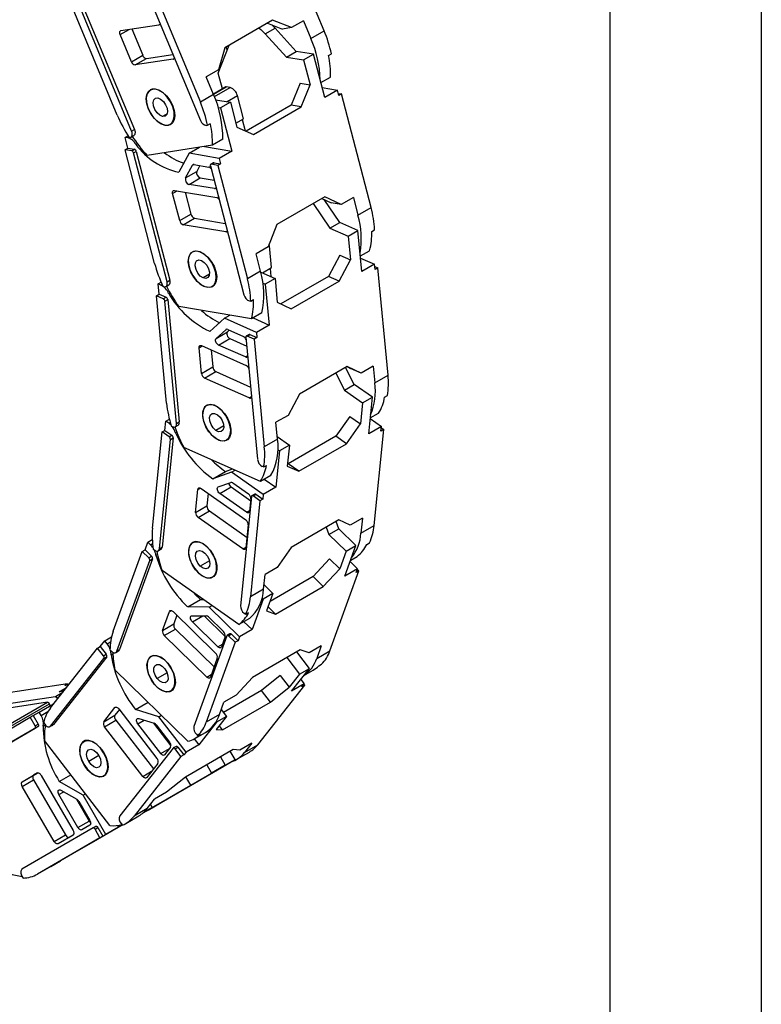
# Model space of a CAD drawing. Header units: millimetres. Extents: x 0 to 1676, y 0 to 1295.
# Tile 10 of 11: x 1490 to 1676, y 769 to 1016. Entities that reach past the tile are written whole.
import ezdxf

# ---------------------------------------------------------------- set-up
doc = ezdxf.new("R2010")
doc.units = ezdxf.units.MM
doc.header["$LTSCALE"] = 6
doc.layers.add('TEXT', color=140, linetype='Continuous', lineweight=25)

msp = doc.modelspace()

# ---------------------------------------------------------------- linework, layer by layer
at = {"color": 7, "linetype": 'Continuous'}
msp.add_line((1676.41, 1295.42), (1676.41, 0.02), dxfattribs=at)
for p, q in [((1566.5, 1013.57), (1554.58, 1042.18)), ((1521.86, 1023.49), (1535.42, 990.97)), ((1523.46, 1024.22), (1535.39, 995.61)), ((1514.49, 992.37), (1502.56, 1020.98)), ((1518.1, 988.29), (1504.54, 1020.8)), ((1505.25, 1021.21), (1518.81, 988.7)), ((1515.42, 1013.6), (1524.97, 1015.08)), ((1553.55, 1016.23), (1541.53, 1009.29)), ((1552.26, 1015.49), (1556.02, 1014)), ((1554.16, 1014.25), (1553.37, 1015.05)), ((1558.28, 1014.35), (1553.55, 1016.23)), ((1561.32, 1016.1), (1558.28, 1014.35)), ((1561.32, 1016.1), (1563.18, 1011.65)), ((1515.2, 1012.6), (1517.49, 1013.92)), ((1518.04, 1005.79), (1515.2, 1012.6)), ((1518.12, 1014.02), (1520.87, 1007.42)), ((1551.69, 1012.82), (1554.16, 1014.25)), ((1551.69, 1012.82), (1557, 1006.95)), ((1559.47, 1008.38), (1554.16, 1014.25)), ((1558.28, 1014.35), (1556.02, 1014)), ((1563.18, 1011.65), (1566.5, 1013.57)), ((1521.84, 1006.61), (1528.47, 1007.63)), ((1539.89, 1002.9), (1542.61, 1009.92)), ((1541.53, 1009.29), (1539.9, 1003.73)), ((1542.15, 1008.73), (1541.84, 1009.47)), ((1557, 1006.95), (1559.47, 1008.38)), ((1563.81, 1007.65), (1559.47, 1008.38)), ((1561.33, 1006.22), (1563.81, 1007.65)), ((1566.64, 996.78), (1563.81, 1007.65)), ((1567.6, 1007.35), (1568.31, 1007.76)), ((1518.04, 1005.79), (1520.87, 1007.42)), ((1519.01, 1004.97), (1521.84, 1006.61)), ((1528.57, 1006.45), (1519.01, 1004.97)), ((1528.57, 1006.45), (1528.79, 1006.58)), ((1557, 1006.95), (1561.33, 1006.22)), ((1561.33, 1006.22), (1562.96, 999.97)), ((1539.9, 1003.73), (1536.86, 1001.98)), ((1540.92, 998.96), (1539.89, 1002.9)), ((1538.71, 997.53), (1536.86, 1001.98)), ((1560.43, 1000.4), (1558.21, 994.85)), ((1560.43, 1000.4), (1562.96, 999.97)), ((1565.67, 1000.52), (1568.09, 1001.92)), ((1523.01, 998.82), (1522.79, 998.69)), ((1524.11, 998.89), (1524.17, 998.93)), ((1541.74, 999.43), (1538.66, 997.65)), ((1538.68, 997.61), (1541.87, 999.45)), ((1538.93, 997), (1542.87, 999.28)), ((1542.87, 999.28), (1541.87, 999.45)), ((1560.75, 994.42), (1562.96, 999.97)), ((1565.99, 999.26), (1569.82, 998.62)), ((1569.82, 998.62), (1566.64, 996.78)), ((1570.18, 997.26), (1569.82, 998.62)), ((1570.03, 997.81), (1570.88, 997.67)), ((1538.71, 997.53), (1535.39, 995.61)), ((1539.22, 996.24), (1542.95, 995.61)), ((1542.95, 995.61), (1540.47, 994.18)), ((1542.09, 995.75), (1544.68, 997.25)), ((1542.95, 995.61), (1544.58, 989.36)), ((1546.19, 991.45), (1544.68, 997.25)), ((1570.88, 997.67), (1570.18, 997.26)), ((1578.32, 969.13), (1570.88, 997.67)), ((1539.88, 994.28), (1540.47, 994.18)), ((1540.47, 994.18), (1543.3, 983.31)), ((1558.21, 994.85), (1546.89, 988.31)), ((1548.73, 987.48), (1560.75, 994.42)), ((1560.75, 994.42), (1558.21, 994.85)), ((1526.99, 992.69), (1525.89, 992.05)), ((1527.79, 990.03), (1528.3, 990.32)), ((1544.31, 990.36), (1546.19, 991.45)), ((1545.91, 991.29), (1546.66, 988.41)), ((1518.1, 988.29), (1518.81, 988.7)), ((1536.88, 989.75), (1537.2, 989.8)), ((1537.2, 989.8), (1537.91, 990.21)), ((1544.58, 989.36), (1548.73, 987.48)), ((1516.44, 986.76), (1517.17, 987.18)), ((1517.15, 984.04), (1516.44, 986.76)), ((1517.11, 986.65), (1516.44, 986.76)), ((1517.11, 986.65), (1517.4, 986.82)), ((1517.45, 986.74), (1517.77, 986.79)), ((1517.95, 986.85), (1518.66, 987.26)), ((1541.01, 986.28), (1538.39, 984.77)), ((1516.44, 983.63), (1517.15, 984.04)), ((1523.88, 955.09), (1516.44, 983.63)), ((1518.11, 983.35), (1516.44, 983.63)), ((1517.15, 984.04), (1518.81, 983.76)), ((1518.11, 983.35), (1518.81, 983.76)), ((1518.56, 982.84), (1519.27, 983.25)), ((1527.01, 950.41), (1518.56, 982.84)), ((1519.18, 985), (1519.52, 985.19)), ((1519.27, 983.25), (1527.72, 950.82)), ((1538.39, 984.77), (1521.99, 982.23)), ((1532.52, 982.75), (1535.16, 984.27)), ((1536.43, 984.47), (1543.3, 983.31)), ((1543.3, 983.31), (1540.12, 981.47)), ((1532.52, 982.75), (1529.95, 978)), ((1540.12, 981.47), (1532.52, 982.75)), ((1538.68, 980.37), (1537.97, 979.97)), ((1538.1, 979.99), (1538.81, 980.39)), ((1538.81, 980.39), (1540.48, 980.11)), ((1540.12, 981.47), (1540.48, 980.11)), ((1531.65, 976.58), (1533.37, 979.76)), ((1531.65, 976.58), (1534.48, 978.21)), ((1533.37, 979.76), (1533.71, 979.95)), ((1533.77, 979.94), (1537.5, 979.31)), ((1535.28, 979.69), (1534.48, 978.21)), ((1537.89, 979.59), (1546.34, 947.15)), ((1539.77, 979.7), (1538.1, 979.99)), ((1540.48, 980.11), (1539.77, 979.7)), ((1539.77, 979.7), (1547.2, 951.17)), ((1532.52, 974.95), (1535.35, 976.59)), ((1535.35, 976.59), (1538.82, 976)), ((1528.41, 972.62), (1529.57, 973.29)), ((1528.84, 973.41), (1539.5, 971.61)), ((1531.58, 972.95), (1533.01, 967.45)), ((1538.91, 973.88), (1532.52, 974.95)), ((1538.91, 973.88), (1539.32, 974.11)), ((1530.18, 965.82), (1528.41, 972.62)), ((1566.65, 971.77), (1554.63, 964.83)), ((1565.95, 971.37), (1568.26, 970.32)), ((1570.45, 965.35), (1566.5, 971.12)), ((1570.8, 969.89), (1566.65, 971.77)), ((1573.84, 971.65), (1570.8, 969.89)), ((1573.84, 971.65), (1574.99, 967.21)), ((1563.75, 970.1), (1567.97, 963.92)), ((1570.8, 969.89), (1568.26, 970.32)), ((1574.99, 967.21), (1578.32, 969.13)), ((1530.18, 965.82), (1533.01, 967.45)), ((1531.08, 964.8), (1533.91, 966.44)), ((1533.91, 966.44), (1541.65, 965.13)), ((1541.75, 963.01), (1531.08, 964.8)), ((1541.75, 963.01), (1542.15, 963.24)), ((1554.63, 964.83), (1552.41, 959.28)), ((1567.97, 963.92), (1570.45, 965.35)), ((1567.97, 963.92), (1572.54, 961.9)), ((1575.01, 963.33), (1570.45, 965.35)), ((1572.54, 961.9), (1575.01, 963.33)), ((1575.99, 953.03), (1575.01, 963.33)), ((1578.45, 963.12), (1579.16, 963.53)), ((1572.54, 961.9), (1573.1, 955.98)), ((1552.41, 959.28), (1549.37, 957.52)), ((1552.44, 959.34), (1552.72, 959.5)), ((1553.24, 954.01), (1552.72, 959.5)), ((1575.62, 956.94), (1577.93, 958.27)), ((1535.45, 957.91), (1535.49, 957.94)), ((1550.53, 953.09), (1549.37, 957.52)), ((1570.43, 957.16), (1567.59, 951.8)), ((1570.25, 950.62), (1573.1, 955.98)), ((1570.43, 957.16), (1573.1, 955.98)), ((1575.67, 956.42), (1579.18, 954.86)), ((1550.97, 952.7), (1553.24, 954.01)), ((1552.92, 953.83), (1553.12, 951.74)), ((1579.18, 954.86), (1575.99, 953.03)), ((1579.3, 953.58), (1579.18, 954.86)), ((1579.23, 954.33), (1580, 953.99)), ((1580, 953.99), (1579.3, 953.58)), ((1582.57, 926.95), (1580, 953.99)), ((1527.01, 950.41), (1527.72, 950.82)), ((1537.65, 952.35), (1536.06, 951.43)), ((1550.53, 953.09), (1547.2, 951.17)), ((1550.58, 952.87), (1554.15, 951.28)), ((1554.15, 951.28), (1551.68, 949.86)), ((1554.15, 951.28), (1554.72, 945.36)), ((1567.59, 951.8), (1555.65, 944.92)), ((1570.25, 950.62), (1567.59, 951.8)), ((1524.77, 949.9), (1525.53, 950.34)), ((1525.02, 947.33), (1524.77, 949.9)), ((1525.47, 949.59), (1524.77, 949.9)), ((1525.47, 949.59), (1525.78, 949.77)), ((1526.01, 949.28), (1526.36, 949.22)), ((1526.76, 949.28), (1527.47, 949.69)), ((1538.35, 949.29), (1538.89, 949.6)), ((1551.14, 950.1), (1551.68, 949.86)), ((1551.68, 949.86), (1552.66, 939.56)), ((1558.23, 943.68), (1570.25, 950.62)), ((1524.31, 946.92), (1525.02, 947.33)), ((1526.06, 946.14), (1524.31, 946.92)), ((1526.88, 919.89), (1524.31, 946.92)), ((1525.02, 947.33), (1526.77, 946.55)), ((1526.06, 946.14), (1526.77, 946.55)), ((1526.46, 945.56), (1527.16, 945.96)), ((1527.16, 945.96), (1530.08, 915.24)), ((1527.41, 947.5), (1527.74, 947.69)), ((1548.05, 945.57), (1548.75, 945.98)), ((1529.38, 914.83), (1526.46, 945.56)), ((1548.23, 941.13), (1529.93, 944.21)), ((1547.69, 945.63), (1548.05, 945.57)), ((1554.72, 945.36), (1558.23, 943.68)), ((1541.47, 941.27), (1537.75, 937.99)), ((1541.47, 941.27), (1542.81, 942.04)), ((1549.48, 937.72), (1541.47, 941.27)), ((1550.85, 942.64), (1548.23, 941.13)), ((1548.62, 941.35), (1552.66, 939.56)), ((1539.33, 936.22), (1541.81, 938.41)), ((1541.81, 938.41), (1541.93, 938.48)), ((1542.64, 938.28), (1542.16, 937.85)), ((1542.29, 938.44), (1546.21, 936.7)), ((1552.66, 939.56), (1549.48, 937.72)), ((1539.33, 936.22), (1542.16, 937.85)), ((1539.97, 934.54), (1542.79, 936.17)), ((1542.79, 936.17), (1547.04, 934.29)), ((1546.83, 936.53), (1549.75, 905.81)), ((1547.63, 937.22), (1546.93, 936.81)), ((1547.14, 936.8), (1547.84, 937.21)), ((1548.89, 936.02), (1547.14, 936.8)), ((1547.84, 937.21), (1549.6, 936.43)), ((1549.6, 936.43), (1548.89, 936.02)), ((1548.89, 936.02), (1551.46, 908.99)), ((1549.48, 937.72), (1549.6, 936.43)), ((1535.04, 933.84), (1535.85, 934.31)), ((1535.66, 927.4), (1535.04, 933.84)), ((1535.66, 934.39), (1546.9, 929.41)), ((1546.7, 931.55), (1539.97, 934.54)), ((1538.08, 933.32), (1538.48, 929.04)), ((1546.7, 931.55), (1547.27, 931.88)), ((1535.66, 927.4), (1538.48, 929.04)), ((1572.29, 929.17), (1560.27, 922.23)), ((1574.07, 924.66), (1571.9, 928.94)), ((1572.21, 929.11), (1573.14, 928.67)), ((1575.81, 927.48), (1572.29, 929.17)), ((1575.81, 927.48), (1573.14, 928.67)), ((1578.85, 929.24), (1575.81, 927.48)), ((1578.85, 929.24), (1579.25, 925.03)), ((1536.44, 926.24), (1539.27, 927.87)), ((1547.68, 921.25), (1536.44, 926.24)), ((1539.27, 927.87), (1548.02, 923.99)), ((1569.42, 927.51), (1571.59, 923.24)), ((1579.25, 925.03), (1582.57, 926.95)), ((1571.59, 923.24), (1574.07, 924.66)), ((1578.64, 921.45), (1574.07, 924.66)), ((1547.68, 921.25), (1548.25, 921.58)), ((1560.27, 922.23), (1557.43, 916.87)), ((1571.59, 923.24), (1576.16, 920.02)), ((1576.16, 920.02), (1578.64, 921.45)), ((1577.71, 912.24), (1578.64, 921.45)), ((1581.7, 921.44), (1582.41, 921.85)), ((1539.85, 918.88), (1539.88, 918.9)), ((1576.16, 920.02), (1575.63, 914.73)), ((1557.43, 916.87), (1554.39, 915.12)), ((1572.96, 916.61), (1569.46, 911.62)), ((1572.96, 916.61), (1575.63, 914.73)), ((1578.09, 916.05), (1580.89, 914.08)), ((1578.11, 916.21), (1580.2, 917.42)), ((1526.48, 913.1), (1526.71, 915.4)), ((1526.71, 915.4), (1527.58, 915.9)), ((1527.41, 914.9), (1526.71, 915.4)), ((1527.41, 914.9), (1527.79, 915.12)), ((1528.07, 914.18), (1528.45, 914.01)), ((1529.07, 914), (1529.78, 914.41)), ((1529.38, 914.83), (1530.08, 915.24)), ((1541.26, 914.24), (1539.27, 913.09)), ((1554.79, 910.91), (1554.39, 915.12)), ((1572.13, 909.74), (1575.63, 914.73)), ((1580.89, 914.08), (1577.71, 912.24)), ((1580.78, 912.93), (1580.89, 914.08)), ((1580.86, 913.77), (1581.49, 913.34)), ((1523.35, 888.52), (1525.77, 912.69)), ((1525.77, 912.69), (1526.48, 913.1)), ((1527.53, 911.45), (1525.77, 912.69)), ((1528.55, 911.23), (1525.79, 883.76)), ((1526.48, 913.1), (1528.24, 911.86)), ((1527.53, 911.45), (1528.24, 911.86)), ((1527.84, 910.82), (1528.55, 911.23)), ((1529.11, 912.47), (1529.45, 912.67)), ((1541.97, 910.71), (1542.53, 911.04)), ((1554.72, 911.55), (1557.78, 909.41)), ((1569.46, 911.62), (1557.44, 904.68)), ((1572.13, 909.74), (1569.46, 911.62)), ((1579.06, 889.17), (1581.49, 913.34)), ((1581.49, 913.34), (1580.78, 912.93)), ((1525.09, 883.35), (1527.84, 910.82)), ((1550.5, 900.27), (1531.21, 908.82)), ((1554.79, 910.91), (1551.46, 908.99)), ((1557.78, 909.41), (1555.3, 907.98)), ((1557.78, 909.41), (1557.24, 904.11)), ((1560.11, 902.8), (1572.13, 909.74)), ((1555.3, 907.98), (1554.38, 898.77)), ((1554.88, 908.28), (1555.3, 907.98)), ((1550.92, 904.05), (1551.3, 903.89)), ((1551.3, 903.89), (1552, 904.29)), ((1557.24, 904.11), (1560.11, 902.8)), ((1557.44, 904.68), (1557.31, 904.74)), ((1560.11, 902.8), (1557.44, 904.68)), ((1538.51, 900.94), (1541.69, 902.78)), ((1543.18, 902.57), (1538.51, 900.94)), ((1541.69, 902.78), (1543.46, 903.4)), ((1543.18, 902.57), (1544.11, 903.11)), ((1551.2, 896.93), (1543.18, 902.57)), ((1553.12, 901.78), (1550.5, 900.27)), ((1539.88, 898.9), (1543, 899.99)), ((1540.25, 897.24), (1543.08, 898.88)), ((1543.08, 898.88), (1548.03, 895.39)), ((1543.52, 899.87), (1547.45, 897.11)), ((1554.38, 898.77), (1551.2, 896.93)), ((1551.46, 900.83), (1554.38, 898.77)), ((1534.19, 892.47), (1534.77, 898.23)), ((1534.77, 898.23), (1535.4, 898.59)), ((1535.55, 898.5), (1546.8, 890.58)), ((1537.34, 897.24), (1537.02, 894.1)), ((1546.99, 892.5), (1540.25, 897.24)), ((1548.23, 896.48), (1545.47, 869.01)), ((1549.03, 897.07), (1548.33, 896.66)), ((1548.62, 896.61), (1549.32, 897.02)), ((1550.37, 895.38), (1548.62, 896.61)), ((1549.32, 897.02), (1551.08, 895.78)), ((1551.2, 896.93), (1551.08, 895.78)), ((1534.19, 892.47), (1537.02, 894.1)), ((1548.08, 895.84), (1547.77, 892.77)), ((1550.37, 895.38), (1547.95, 871.21)), ((1551.08, 895.78), (1550.37, 895.38)), ((1534.82, 891.21), (1537.65, 892.84)), ((1537.65, 892.84), (1547.11, 886.18)), ((1546.99, 892.5), (1547.79, 892.96)), ((1546.06, 883.3), (1534.82, 891.21)), ((1547.42, 889.32), (1546.84, 883.57)), ((1570.21, 890.56), (1558.19, 883.62)), ((1570.15, 888.37), (1569.52, 890.16)), ((1573.07, 889.25), (1570.21, 890.56)), ((1576.11, 891.01), (1573.07, 889.25)), ((1576.11, 891.01), (1575.74, 887.25)), ((1575.74, 887.25), (1579.06, 889.17)), ((1567.04, 888.74), (1567.67, 886.94)), ((1567.67, 886.94), (1570.15, 888.37)), ((1567.67, 886.94), (1572.01, 882.7)), ((1574.49, 884.12), (1570.15, 888.37)), ((1521.46, 883.07), (1522.16, 884.98)), ((1522.16, 884.98), (1523.29, 885.63)), ((1522.82, 884.33), (1522.16, 884.98)), ((1522.82, 884.33), (1523.36, 884.64)), ((1571.71, 876.47), (1574.49, 884.12)), ((1572.01, 882.7), (1574.49, 884.12)), ((1577.19, 884.4), (1577.9, 884.81)), ((1513.46, 862.57), (1520.75, 882.66)), ((1520.75, 882.66), (1521.46, 883.07)), ((1522.42, 881.03), (1520.75, 882.66)), ((1521.46, 883.07), (1523.13, 881.44)), ((1522.42, 881.03), (1523.13, 881.44)), ((1523.54, 883.21), (1523.92, 882.94)), ((1524.2, 881.69), (1524.57, 881.9)), ((1524.78, 882.8), (1525.49, 883.2)), ((1525.09, 883.35), (1525.79, 883.76)), ((1537.11, 883.76), (1537.13, 883.78)), ((1546.06, 883.3), (1546.86, 883.76)), ((1558.19, 883.62), (1554.69, 878.64)), ((1572.01, 882.7), (1570.42, 878.3)), ((1573.17, 880.48), (1574.78, 881.42)), ((1514.35, 857.55), (1522.64, 880.38)), ((1523.35, 880.79), (1515.06, 857.96)), ((1522.64, 880.38), (1523.35, 880.79)), ((1537.65, 880.27), (1535.36, 878.95)), ((1567.88, 880.78), (1563.74, 876.33)), ((1567.88, 880.78), (1570.42, 878.3)), ((1573.03, 880.12), (1574.89, 878.31)), ((1545.08, 864.27), (1525.78, 877.86)), ((1538.45, 876.24), (1539.02, 876.58)), ((1551.27, 873.13), (1551.65, 876.88)), ((1554.69, 878.64), (1551.65, 876.88)), ((1566.28, 873.84), (1570.42, 878.3)), ((1567.95, 857.67), (1575.25, 877.76)), ((1574.89, 878.31), (1571.71, 876.47)), ((1574.54, 877.35), (1574.89, 878.31)), ((1575.25, 877.76), (1574.54, 877.35)), ((1574.84, 878.16), (1575.25, 877.76)), ((1551.39, 874.27), (1553.63, 872.08)), ((1563.74, 876.33), (1552.9, 870.06)), ((1566.28, 873.84), (1563.74, 876.33)), ((1551.27, 873.13), (1547.95, 871.21)), ((1553.63, 872.08), (1551.15, 870.65)), ((1553.63, 872.08), (1552.03, 867.68)), ((1554.26, 866.9), (1566.28, 873.84)), ((1532.19, 868.7), (1535.37, 870.54)), ((1535.37, 870.54), (1536.2, 870.53)), ((1537.58, 868.61), (1538.31, 869.04)), ((1551.15, 870.65), (1548.37, 863)), ((1550.89, 870.92), (1551.15, 870.65)), ((1552.95, 870.22), (1553.03, 870.14)), ((1525.86, 862.78), (1527.6, 867.56)), ((1527.6, 867.56), (1528.03, 867.81)), ((1528.5, 867.55), (1539.19, 857.1)), ((1529.48, 866.59), (1528.69, 864.41)), ((1537.58, 868.61), (1532.19, 868.7)), ((1533.29, 866.5), (1536.88, 866.44)), ((1545.19, 861.16), (1537.58, 868.61)), ((1546.41, 867.12), (1546.78, 866.85)), ((1546.78, 866.85), (1547.49, 867.26)), ((1552.03, 867.68), (1554.26, 866.9)), ((1554.26, 866.9), (1552.41, 868.72)), ((1525.86, 862.78), (1528.69, 864.41)), ((1533.36, 864.95), (1535.97, 866.46)), ((1539.77, 858.69), (1533.36, 864.95)), ((1536.33, 866.45), (1541.61, 861.29)), ((1537.42, 866.17), (1541.16, 862.52)), ((1547.7, 865.78), (1545.08, 864.27)), ((1546.34, 864.99), (1548.37, 863)), ((1526.3, 861.49), (1529.13, 863.12)), ((1529.13, 863.12), (1538.83, 853.63)), ((1542.81, 861.95), (1542.1, 861.55)), ((1542.47, 861.43), (1543.17, 861.84)), ((1543.17, 861.84), (1544.84, 860.21)), ((1548.37, 863), (1545.19, 861.16)), ((1510.22, 858.75), (1511.34, 860.18)), ((1511.34, 860.18), (1513.04, 861.16)), ((1511.94, 859.4), (1511.34, 860.18)), ((1511.94, 859.4), (1512.81, 859.9)), ((1536.99, 851.04), (1526.3, 861.49)), ((1542.02, 861.44), (1533.72, 838.61)), ((1544.14, 859.8), (1536.84, 839.71)), ((1539.77, 858.69), (1540.91, 859.35)), ((1541.59, 861.23), (1540.67, 858.67)), ((1544.14, 859.8), (1542.47, 861.43)), ((1544.84, 860.21), (1544.14, 859.8)), ((1545.19, 861.16), (1544.84, 860.21)), ((1497.71, 843.35), (1509.51, 858.35)), ((1509.51, 858.35), (1510.22, 858.75)), ((1511.01, 856.4), (1509.51, 858.35)), ((1510.22, 858.75), (1511.72, 856.81)), ((1511.01, 856.4), (1511.72, 856.81)), ((1512.64, 857.92), (1513, 857.57)), ((1512.93, 856.68), (1513.36, 856.93)), ((1514.1, 857.23), (1514.8, 857.64)), ((1514.35, 857.55), (1515.06, 857.96)), ((1560.49, 857.9), (1548.47, 850.96)), ((1562.78, 853.23), (1559.59, 857.38)), ((1562.72, 857.12), (1560.49, 857.9)), ((1565.76, 858.88), (1562.72, 857.12)), ((1565.76, 858.88), (1564.63, 855.75)), ((1564.63, 855.75), (1567.95, 857.67)), ((1497.71, 838.73), (1511.12, 855.77)), ((1511.83, 856.18), (1498.42, 839.13)), ((1511.12, 855.77), (1511.83, 856.18)), ((1527.34, 854.32), (1527.37, 854.34)), ((1539.62, 855.81), (1537.89, 851.02)), ((1557.11, 855.95), (1560.31, 851.8)), ((1565.14, 853.88), (1565.85, 854.29)), ((1532.25, 834.93), (1513.9, 852.87)), ((1527, 852.16), (1524.52, 850.73)), ((1536.99, 851.04), (1538.13, 851.7)), ((1560.31, 851.8), (1557.72, 848.52)), ((1558.29, 847.52), (1562.78, 853.23)), ((1560.31, 851.8), (1562.78, 853.23)), ((1561.37, 851.44), (1563.71, 852.79)), ((1502, 849.36), (1483.17, 846.51)), ((1501.3, 848.95), (1502, 849.36)), ((1502, 849.36), (1502.12, 849.08)), ((1548.47, 850.96), (1544.34, 846.51)), ((1555.44, 851.48), (1550.72, 847.69)), ((1555.44, 851.48), (1557.72, 848.52)), ((1561.47, 849.35), (1558.29, 847.52)), ((1560.61, 850.47), (1561.47, 849.35)), ((1560.91, 848.64), (1561.47, 849.35)), ((1561.42, 849.29), (1561.61, 849.05)), ((1498.93, 846.18), (1500.78, 847.25)), ((1499.91, 847.39), (1501.7, 848.42)), ((1501.02, 847.55), (1499.91, 847.39)), ((1502.23, 849.09), (1501.3, 848.95)), ((1527.97, 847.61), (1528.55, 847.95)), ((1550.72, 847.69), (1541.17, 842.17)), ((1549.81, 834.05), (1561.61, 849.05)), ((1553, 844.73), (1550.72, 847.69)), ((1553, 844.73), (1557.72, 848.52)), ((1561.61, 849.05), (1560.91, 848.64)), ((1480.78, 835.4), (1496.93, 844.72)), ((1481.31, 835.02), (1497.42, 844.31)), ((1482.18, 843.65), (1498.93, 846.18)), ((1496.93, 844.72), (1484.49, 842.84)), ((1497.6, 843.86), (1497.42, 844.31)), ((1497.99, 844.09), (1498.54, 844.4)), ((1498.93, 846.18), (1499.57, 845.72)), ((1519.1, 842.9), (1522.24, 844.72)), ((1540.16, 841.63), (1541.3, 844.75)), ((1540.98, 837.79), (1553, 844.73)), ((1544.34, 846.51), (1541.3, 844.75)), ((1493.31, 841.38), (1494.81, 842.25)), ((1494.81, 842.25), (1497.99, 844.09)), ((1495.31, 841.38), (1494.81, 842.25)), ((1495.31, 841.38), (1497.06, 842.39)), ((1497.99, 844.09), (1498.12, 843.87)), ((1511.08, 839.82), (1513.89, 843.39)), ((1513.89, 843.39), (1514.12, 843.52)), ((1515.03, 842.88), (1513.91, 841.45)), ((1514.87, 843.09), (1524.46, 830.63)), ((1524.93, 841.09), (1519.1, 842.9)), ((1540.62, 842.88), (1541.92, 841.19)), ((1476.89, 831.81), (1492.61, 840.97)), ((1492.61, 840.97), (1493.31, 841.38)), ((1493.86, 838.8), (1492.61, 840.97)), ((1493.31, 841.38), (1494.57, 839.21)), ((1495.93, 839.6), (1496.25, 839.18)), ((1511.08, 839.82), (1513.91, 841.45)), ((1511.31, 838.57), (1514.14, 840.2)), ((1514.14, 840.2), (1523.57, 827.95)), ((1519.65, 839.28), (1521.26, 840.21)), ((1525.4, 831.82), (1519.65, 839.28)), ((1519.87, 840.65), (1523.76, 839.44)), ((1523.57, 839.5), (1527.98, 833.77)), ((1524.93, 841.09), (1525.57, 841.46)), ((1531.77, 832.21), (1524.93, 841.09)), ((1539.45, 839.76), (1534.95, 834.05)), ((1540.16, 841.63), (1536.84, 839.71)), ((1541.92, 841.19), (1539.34, 837.9)), ((1539.35, 839.89), (1539.45, 839.76)), ((1541.92, 841.19), (1539.45, 839.76)), ((1476, 827.82), (1493.86, 838.23)), ((1494.57, 838.63), (1476.71, 828.23)), ((1493.86, 838.8), (1494.57, 839.21)), ((1493.86, 838.23), (1494.57, 838.63)), ((1495.86, 838.71), (1496.39, 839.02)), ((1497.56, 838.6), (1498.27, 839)), ((1497.71, 838.73), (1498.42, 839.13)), ((1520.9, 826.1), (1511.31, 838.57)), ((1524.3, 839.03), (1527.65, 834.67)), ((1534.02, 835.65), (1536.63, 837.16)), ((1539.34, 837.9), (1540.98, 837.79)), ((1540.98, 837.79), (1540.12, 838.9)), ((1512.65, 813.71), (1496.18, 835.11)), ((1533.81, 835.53), (1534.95, 834.05)), ((1534.38, 836.67), (1534.73, 836.32)), ((1534.73, 836.32), (1535.44, 836.73)), ((1548.32, 834.46), (1545.28, 832.71)), ((1548.32, 834.46), (1546.49, 832.13)), ((1511.06, 832.04), (1511.09, 832.06)), ((1528.51, 833.18), (1515.1, 816.14)), ((1525.4, 831.82), (1527.62, 833.1)), ((1527.87, 833.42), (1526.37, 831.51)), ((1529.27, 833.64), (1528.56, 833.23)), ((1529, 833.03), (1529.71, 833.44)), ((1530.5, 831.09), (1529, 833.03)), ((1529.71, 833.44), (1531.21, 831.49)), ((1531.77, 832.21), (1531.21, 831.49)), ((1543.64, 832.82), (1531.61, 825.88)), ((1534.95, 834.05), (1531.77, 832.21)), ((1544.1, 830.32), (1542.9, 832.4)), ((1545.28, 832.71), (1543.64, 832.82)), ((1544.39, 830.3), (1547.71, 832.22)), ((1546.49, 832.13), (1549.81, 834.05)), ((1509.85, 831.32), (1507.3, 829.85)), ((1530.5, 831.09), (1518.7, 816.09)), ((1524.69, 829.37), (1521.88, 825.8)), ((1531.21, 831.49), (1530.5, 831.09)), ((1538.12, 826.83), (1544.1, 830.32)), ((1540.42, 830.97), (1541.63, 828.89)), ((1541.63, 828.89), (1544.1, 830.32)), ((1490.6, 824.75), (1494.34, 826.93)), ((1494.43, 826.96), (1493.43, 826.38)), ((1520.9, 826.1), (1523.12, 827.39)), ((1525.54, 819.49), (1541.26, 828.64)), ((1532.96, 823.86), (1538.19, 826.88)), ((1536.97, 828.98), (1538.19, 826.88)), ((1541.3, 828.67), (1538.12, 826.83)), ((1541.63, 828.89), (1538.19, 826.88)), ((1540.55, 828.23), (1541.3, 828.67)), ((1541.26, 828.64), (1540.55, 828.23)), ((1541.26, 828.64), (1541.26, 828.64)), ((1541.29, 828.68), (1541.3, 828.67)), ((1490.6, 824.75), (1493.43, 826.38)), ((1490.6, 823.59), (1493.43, 825.23)), ((1493.43, 825.23), (1501.45, 811.38)), ((1495.34, 826.35), (1503.36, 812.51)), ((1499.9, 824.83), (1502.8, 826.51)), ((1505.89, 821.39), (1499.9, 824.83)), ((1511.07, 826.26), (1511.65, 826.59)), ((1531.61, 825.88), (1526.9, 822.09)), ((1532.96, 823.86), (1531.74, 825.96)), ((1498.62, 809.75), (1490.6, 823.59)), ((1499.8, 821.53), (1501.01, 822.23)), ((1500.3, 822.64), (1504.3, 820.34)), ((1521.05, 816.98), (1532.96, 823.86)), ((1526.9, 822.09), (1523.86, 820.34)), ((1504.6, 813.23), (1499.8, 821.53)), ((1504.25, 820.37), (1507.43, 814.87)), ((1504.8, 819.81), (1507.6, 814.98)), ((1505.89, 821.39), (1506.48, 821.73)), ((1511.6, 811.52), (1505.89, 821.39)), ((1522.02, 818.01), (1523.86, 820.34)), ((1522.22, 817.57), (1525.54, 819.49)), ((1522.02, 818.01), (1518.7, 816.09)), ((1521.62, 817.24), (1520.79, 816.76)), ((1523.24, 818.28), (1521.11, 817.03)), ((1523.24, 818.28), (1521.14, 817.06)), ((1524.66, 818.99), (1521.62, 817.24)), ((1522.22, 817.57), (1521.85, 817.37)), ((1524.66, 818.99), (1522.22, 817.57)), ((1522.82, 819.02), (1523.24, 818.28)), ((1504.6, 813.23), (1507.43, 814.87)), ((1516.6, 814.26), (1519.93, 816.17)), ((1508.39, 813.13), (1490.53, 802.73)), ((1507.6, 813.82), (1505.6, 812.66)), ((1508.39, 813.13), (1509.1, 813.54)), ((1515.75, 813.85), (1508.47, 809.65)), ((1508.89, 812.84), (1509.6, 813.25)), ((1510.14, 810.68), (1508.89, 812.84)), ((1509.6, 813.25), (1510.85, 811.09)), ((1514.78, 813.36), (1511.6, 811.52)), ((1514.56, 813.75), (1514.78, 813.36)), ((1515.71, 813.9), (1514.78, 813.36)), ((1515.44, 814.26), (1515.76, 813.84)), ((1510.14, 810.68), (1494.43, 801.52)), ((1498.62, 809.75), (1501.45, 811.38)), ((1503.36, 811.35), (1499.62, 809.17)), ((1508.47, 809.65), (1503.24, 806.62)), ((1510.85, 811.09), (1510.14, 810.68)), ((1511.6, 811.52), (1510.85, 811.09)), ((1497.75, 803.44), (1500.2, 804.87)), ((1503.24, 806.62), (1500.2, 804.87)), ((1497.75, 803.44), (1494.43, 801.52)), ((1490.53, 800.99), (1490.8, 800.53))]:
    msp.add_line(p, q)
at = {"flags": 128}
for points in [[(1515.2, 1012.6), (1515.14, 1012.78), (1515.1, 1012.96), (1515.09, 1013.12), (1515.11, 1013.27), (1515.15, 1013.4), (1515.22, 1013.5), (1515.31, 1013.57), (1515.42, 1013.6)], [(1550.12, 1014.26), (1550.58, 1013.89), (1551.69, 1012.82)], [(1524.11, 998.89), (1523.22, 998.87), (1522.5, 998.48), (1522, 997.75), (1521.77, 996.76), (1521.83, 995.56), (1522.16, 994.27), (1522.75, 992.99), (1523.55, 991.82), (1524.48, 990.86), (1525.49, 990.18), (1526.47, 989.83)], [(1522.33, 993.89), (1521.92, 995.2), (1521.78, 996.44), (1521.93, 997.51), (1522.36, 998.33), (1523.03, 998.83), (1523.89, 998.96), (1524.86, 998.72), (1525.88, 998.13), (1526.85, 997.23), (1527.7, 996.09), (1528.36, 994.82)], [(1526.47, 989.83), (1527.36, 989.86), (1528.09, 990.25), (1528.58, 990.97), (1528.81, 991.97), (1528.76, 993.16), (1528.42, 994.45), (1527.83, 995.73), (1527.04, 996.91), (1526.1, 997.87), (1525.1, 998.55), (1524.11, 998.89)], [(1525.89, 992.05), (1525.2, 992.34), (1524.52, 992.93), (1523.95, 993.74), (1523.59, 994.65), (1523.49, 995.51), (1523.66, 996.2), (1524.09, 996.61), (1524.69, 996.67)], [(1524.69, 996.67), (1525.39, 996.39), (1526.07, 995.79), (1526.63, 994.98), (1526.99, 994.08), (1527.09, 993.21), (1526.92, 992.53), (1526.5, 992.12), (1525.89, 992.05)], [(1528.36, 994.82), (1528.78, 993.51), (1528.92, 992.27), (1528.77, 991.19), (1528.34, 990.38), (1527.67, 989.88), (1526.81, 989.75), (1525.83, 989.99), (1524.82, 990.58), (1523.85, 991.48), (1522.99, 992.61), (1522.33, 993.89)], [(1517.77, 986.79), (1517.93, 986.84), (1518.07, 986.95), (1518.17, 987.1), (1518.24, 987.29), (1518.26, 987.51), (1518.25, 987.76), (1518.19, 988.02), (1518.1, 988.29)], [(1518.81, 988.7), (1518.9, 988.43), (1518.95, 988.17), (1518.97, 987.92), (1518.94, 987.7), (1518.88, 987.51), (1518.78, 987.36), (1518.66, 987.26)], [(1538.1, 979.99), (1538.04, 979.99), (1537.98, 979.97), (1537.94, 979.94), (1537.9, 979.89), (1537.88, 979.83), (1537.87, 979.76), (1537.87, 979.68), (1537.89, 979.59)], [(1528.41, 972.62), (1528.38, 972.79), (1528.37, 972.95), (1528.39, 973.1), (1528.44, 973.22), (1528.51, 973.32), (1528.6, 973.38), (1528.71, 973.41), (1528.84, 973.41)], [(1535.45, 957.91), (1534.47, 958.18), (1533.61, 958.07), (1532.93, 957.61), (1532.49, 956.82), (1532.32, 955.77), (1532.44, 954.55), (1532.83, 953.25), (1533.47, 951.99), (1534.3, 950.85), (1535.26, 949.94), (1536.26, 949.33)], [(1532.55, 954.16), (1532.35, 955.43), (1532.44, 956.55), (1532.81, 957.42), (1533.43, 957.99), (1534.26, 958.2), (1535.21, 958.04), (1536.23, 957.52), (1537.22, 956.68), (1538.1, 955.59), (1538.81, 954.34), (1539.28, 953.03)], [(1552.72, 959.5), (1552.66, 959.85), (1552.65, 959.88)], [(1536.06, 951.43), (1535.36, 951.9), (1534.74, 952.64), (1534.28, 953.52), (1534.06, 954.42), (1534.12, 955.19), (1534.44, 955.73), (1534.98, 955.95), (1535.65, 955.81)], [(1536.26, 949.33), (1537.24, 949.07), (1538.1, 949.17), (1538.78, 949.64), (1539.22, 950.42), (1539.39, 951.47), (1539.27, 952.69), (1538.88, 953.99), (1538.24, 955.26), (1537.41, 956.39), (1536.45, 957.3), (1535.45, 957.91)], [(1535.65, 955.81), (1536.35, 955.34), (1536.97, 954.61), (1537.43, 953.73), (1537.65, 952.83), (1537.59, 952.05), (1537.27, 951.51), (1536.73, 951.3), (1536.06, 951.43)], [(1539.28, 953.03), (1539.48, 951.76), (1539.39, 950.64), (1539.02, 949.77), (1538.4, 949.2), (1537.57, 948.99), (1536.61, 949.15), (1535.6, 949.67), (1534.61, 950.51), (1533.73, 951.6), (1533.02, 952.85), (1532.55, 954.16)], [(1526.36, 949.22), (1526.55, 949.21), (1526.72, 949.26), (1526.86, 949.35), (1526.97, 949.5), (1527.04, 949.68), (1527.07, 949.9), (1527.06, 950.15), (1527.01, 950.41)], [(1539.97, 934.54), (1539.76, 934.66), (1539.56, 934.85), (1539.39, 935.09), (1539.27, 935.35), (1539.19, 935.62), (1539.18, 935.87), (1539.23, 936.07), (1539.33, 936.22)], [(1542.16, 937.85), (1542.06, 937.71), (1542.01, 937.5), (1542.02, 937.25), (1542.1, 936.99), (1542.22, 936.72), (1542.39, 936.49), (1542.59, 936.3), (1542.79, 936.17)], [(1547.14, 936.8), (1547.07, 936.83), (1547, 936.83), (1546.95, 936.82), (1546.9, 936.79), (1546.86, 936.74), (1546.84, 936.68), (1546.82, 936.61), (1546.83, 936.53)], [(1535.04, 933.84), (1535.04, 934), (1535.07, 934.15), (1535.12, 934.27), (1535.19, 934.36), (1535.29, 934.42), (1535.4, 934.44), (1535.53, 934.43), (1535.66, 934.39)], [(1539.85, 918.88), (1538.85, 919.42), (1537.89, 919.61), (1537.06, 919.43), (1536.43, 918.89), (1536.04, 918.04), (1535.93, 916.95), (1536.11, 915.7), (1536.56, 914.4), (1537.24, 913.16), (1538.11, 912.06), (1539.08, 911.21)], [(1535.98, 916.58), (1536.01, 917.73), (1536.32, 918.67), (1536.89, 919.31), (1537.68, 919.6), (1538.61, 919.52), (1539.62, 919.07), (1540.62, 918.29), (1541.54, 917.25), (1542.29, 916.02), (1542.81, 914.72), (1543.07, 913.43)], [(1539.08, 911.21), (1540.09, 910.67), (1541.04, 910.48), (1541.87, 910.66), (1542.5, 911.2), (1542.89, 912.05), (1543, 913.14), (1542.82, 914.39), (1542.38, 915.69), (1541.69, 916.94), (1540.83, 918.03), (1539.85, 918.88)], [(1543.07, 913.43), (1543.05, 912.27), (1542.73, 911.34), (1542.16, 910.7), (1541.37, 910.41), (1540.44, 910.49), (1539.43, 910.94), (1538.43, 911.71), (1537.51, 912.76), (1536.76, 913.98), (1536.24, 915.29), (1535.98, 916.58)], [(1539.27, 913.09), (1538.6, 913.72), (1538.06, 914.55), (1537.74, 915.46), (1537.67, 916.31), (1537.89, 916.96), (1538.34, 917.32), (1538.96, 917.34), (1539.66, 917)], [(1539.66, 917), (1540.33, 916.37), (1540.87, 915.54), (1541.2, 914.63), (1541.26, 913.78), (1541.05, 913.13), (1540.6, 912.77), (1539.97, 912.75), (1539.27, 913.09)], [(1528.45, 914.01), (1528.65, 913.95), (1528.84, 913.93), (1529.01, 913.97), (1529.15, 914.06), (1529.27, 914.2), (1529.34, 914.38), (1529.38, 914.59), (1529.38, 914.83)], [(1540.25, 897.24), (1540.05, 897.42), (1539.87, 897.65), (1539.73, 897.91), (1539.65, 898.17), (1539.62, 898.43), (1539.65, 898.65), (1539.74, 898.81), (1539.88, 898.9)], [(1534.77, 898.23), (1534.8, 898.37), (1534.85, 898.48), (1534.93, 898.57), (1535.03, 898.62), (1535.15, 898.64), (1535.27, 898.63), (1535.41, 898.58), (1535.55, 898.5)], [(1548.62, 896.61), (1548.55, 896.65), (1548.48, 896.68), (1548.41, 896.68), (1548.36, 896.67), (1548.31, 896.65), (1548.27, 896.6), (1548.24, 896.55), (1548.23, 896.48)], [(1547.77, 892.77), (1547.74, 892.63), (1547.68, 892.52), (1547.61, 892.43), (1547.51, 892.38), (1547.39, 892.36), (1547.26, 892.37), (1547.13, 892.42), (1546.99, 892.5)], [(1537.11, 883.76), (1536.12, 884.55), (1535.12, 885.02), (1534.18, 885.13), (1533.39, 884.87), (1532.81, 884.26), (1532.48, 883.35), (1532.43, 882.22), (1532.66, 880.95), (1533.17, 879.66), (1533.89, 878.43), (1534.79, 877.39)], [(1532.45, 883.02), (1532.71, 884.01), (1533.23, 884.72), (1533.97, 885.08), (1534.88, 885.08), (1535.88, 884.71), (1536.89, 884), (1537.83, 883.01), (1538.62, 881.81), (1539.2, 880.51), (1539.52, 879.21), (1539.55, 878.02)], [(1523.92, 882.94), (1524.12, 882.82), (1524.33, 882.75), (1524.52, 882.73), (1524.7, 882.76), (1524.84, 882.84), (1524.96, 882.97), (1525.04, 883.14), (1525.09, 883.35)], [(1539.55, 878.02), (1539.3, 877.03), (1538.78, 876.32), (1538.03, 875.95), (1537.12, 875.96), (1536.12, 876.33), (1535.11, 877.04), (1534.17, 878.03), (1533.38, 879.23), (1532.81, 880.53), (1532.49, 881.82), (1532.45, 883.02)], [(1535.36, 878.95), (1534.75, 879.71), (1534.32, 880.6), (1534.15, 881.49), (1534.24, 882.24), (1534.6, 882.74), (1535.16, 882.9), (1535.84, 882.71), (1536.54, 882.2)], [(1534.79, 877.39), (1535.78, 876.59), (1536.78, 876.13), (1537.71, 876.02), (1538.5, 876.28), (1539.09, 876.89), (1539.42, 877.8), (1539.47, 878.93), (1539.23, 880.19), (1538.73, 881.49), (1538, 882.71), (1537.11, 883.76)], [(1536.54, 882.2), (1537.14, 881.44), (1537.57, 880.55), (1537.75, 879.66), (1537.65, 878.91), (1537.29, 878.41), (1536.73, 878.25), (1536.05, 878.43), (1535.36, 878.95)], [(1546.84, 883.57), (1546.82, 883.43), (1546.76, 883.31), (1546.68, 883.22), (1546.58, 883.17), (1546.47, 883.15), (1546.34, 883.16), (1546.2, 883.21), (1546.06, 883.3)], [(1533.63, 872.33), (1534.06, 871.85), (1535.37, 870.54)], [(1527.6, 867.56), (1527.66, 867.67), (1527.74, 867.76), (1527.84, 867.81), (1527.96, 867.82), (1528.09, 867.8), (1528.22, 867.75), (1528.36, 867.66), (1528.5, 867.55)], [(1533.36, 864.95), (1533.18, 865.17), (1533.03, 865.42), (1532.93, 865.69), (1532.89, 865.95), (1532.91, 866.18), (1532.98, 866.35), (1533.11, 866.47), (1533.29, 866.5)], [(1542.47, 861.43), (1542.4, 861.49), (1542.33, 861.53), (1542.26, 861.56), (1542.2, 861.57), (1542.14, 861.56), (1542.09, 861.54), (1542.05, 861.5), (1542.02, 861.44)], [(1513, 857.57), (1513.2, 857.4), (1513.41, 857.27), (1513.62, 857.19), (1513.81, 857.16), (1513.99, 857.19), (1514.14, 857.26), (1514.26, 857.38), (1514.35, 857.55)], [(1540.67, 858.67), (1540.61, 858.56), (1540.53, 858.48), (1540.43, 858.43), (1540.31, 858.42), (1540.18, 858.43), (1540.04, 858.49), (1539.9, 858.58), (1539.77, 858.69)], [(1528.9, 848.58), (1528.43, 847.8), (1527.73, 847.36), (1526.85, 847.28), (1525.86, 847.58), (1524.84, 848.22), (1523.88, 849.16), (1523.06, 850.32), (1522.43, 851.6), (1522.05, 852.91), (1521.95, 854.13), (1522.15, 855.17)], [(1527.34, 854.32), (1526.42, 855.32), (1525.43, 856.05), (1524.43, 856.44), (1523.52, 856.47), (1522.77, 856.14), (1522.24, 855.46), (1521.97, 854.5), (1521.98, 853.33), (1522.27, 852.04), (1522.83, 850.75), (1523.6, 849.56)], [(1522.15, 855.17), (1522.61, 855.95), (1523.32, 856.39), (1524.2, 856.47), (1525.18, 856.18), (1526.2, 855.53), (1527.16, 854.59), (1527.99, 853.44), (1528.62, 852.15), (1528.99, 850.84), (1529.09, 849.62), (1528.9, 848.58)], [(1523.6, 849.56), (1524.52, 848.56), (1525.52, 847.83), (1526.51, 847.44), (1527.42, 847.41), (1528.17, 847.75), (1528.71, 848.43), (1528.98, 849.39), (1528.96, 850.56), (1528.67, 851.84), (1528.11, 853.13), (1527.34, 854.32)], [(1524.52, 850.73), (1524, 851.58), (1523.71, 852.49), (1523.69, 853.31), (1523.94, 853.93), (1524.42, 854.24), (1525.07, 854.21), (1525.77, 853.82), (1526.43, 853.16)], [(1526.43, 853.16), (1526.94, 852.3), (1527.23, 851.4), (1527.25, 850.57), (1527, 849.96), (1526.52, 849.64), (1525.88, 849.68), (1525.17, 850.06), (1524.52, 850.73)], [(1537.89, 851.02), (1537.83, 850.91), (1537.75, 850.83), (1537.65, 850.78), (1537.53, 850.76), (1537.4, 850.78), (1537.26, 850.84), (1537.12, 850.92), (1536.99, 851.04)], [(1513.89, 843.39), (1513.98, 843.47), (1514.08, 843.51), (1514.2, 843.53), (1514.33, 843.5), (1514.47, 843.44), (1514.61, 843.35), (1514.74, 843.23), (1514.87, 843.09)], [(1519.65, 839.28), (1519.49, 839.53), (1519.38, 839.8), (1519.32, 840.06), (1519.33, 840.3), (1519.39, 840.49), (1519.51, 840.62), (1519.67, 840.67), (1519.87, 840.65)], [(1493.86, 838.23), (1493.9, 838.26), (1493.94, 838.32), (1493.96, 838.38), (1493.96, 838.46), (1493.96, 838.54), (1493.94, 838.63), (1493.9, 838.72), (1493.86, 838.8)], [(1494.57, 839.21), (1494.61, 839.13), (1494.64, 839.04), (1494.66, 838.95), (1494.67, 838.86), (1494.66, 838.79), (1494.64, 838.72), (1494.61, 838.67), (1494.57, 838.63)], [(1496.25, 839.18), (1496.43, 838.97), (1496.63, 838.79), (1496.84, 838.65), (1497.05, 838.56), (1497.24, 838.53), (1497.42, 838.54), (1497.58, 838.61), (1497.71, 838.73)], [(1498.42, 839.13), (1498.29, 839.02), (1498.27, 839)], [(1511.06, 832.04), (1510.26, 833.2), (1509.31, 834.15), (1508.31, 834.81), (1507.32, 835.13), (1506.44, 835.08), (1505.73, 834.66), (1505.25, 833.92), (1505.04, 832.91), (1505.11, 831.71), (1505.47, 830.41), (1506.07, 829.14)], [(1511.64, 826.58), (1510.98, 826.06), (1510.13, 825.91), (1509.16, 826.12), (1508.15, 826.69), (1507.17, 827.58), (1506.31, 828.69), (1505.63, 829.96), (1505.2, 831.27), (1505.04, 832.52), (1505.17, 833.61), (1505.58, 834.45)], [(1505.58, 834.45), (1506.24, 834.97), (1507.08, 835.12), (1508.06, 834.91), (1509.07, 834.34), (1510.05, 833.46), (1510.91, 832.34), (1511.59, 831.07), (1512.02, 829.76), (1512.18, 828.51), (1512.05, 827.42), (1511.64, 826.58)], [(1506.07, 829.14), (1506.88, 827.97), (1507.82, 827.03), (1508.83, 826.37), (1509.81, 826.05), (1510.69, 826.1), (1511.4, 826.51), (1511.88, 827.26), (1512.09, 828.27), (1512.02, 829.47), (1511.67, 830.76), (1511.06, 832.04)], [(1507.3, 829.85), (1506.9, 830.75), (1506.76, 831.62), (1506.9, 832.34), (1507.29, 832.79), (1507.87, 832.91), (1508.56, 832.67), (1509.25, 832.12), (1509.84, 831.33)], [(1529, 833.03), (1528.94, 833.1), (1528.87, 833.16), (1528.8, 833.21), (1528.73, 833.24), (1528.67, 833.25), (1528.61, 833.25), (1528.56, 833.22), (1528.51, 833.18)], [(1529.27, 833.64), (1529.31, 833.65), (1529.37, 833.66), (1529.44, 833.65), (1529.51, 833.62), (1529.58, 833.57), (1529.65, 833.51), (1529.71, 833.44)], [(1509.84, 831.33), (1510.23, 830.43), (1510.37, 829.55), (1510.23, 828.83), (1509.85, 828.38), (1509.26, 828.27), (1508.57, 828.5), (1507.88, 829.06), (1507.3, 829.85)], [(1526.37, 831.51), (1526.29, 831.44), (1526.18, 831.39), (1526.06, 831.38), (1525.93, 831.41), (1525.79, 831.47), (1525.66, 831.56), (1525.52, 831.67), (1525.4, 831.82)], [(1494.34, 826.93), (1494.45, 826.97), (1494.57, 826.97), (1494.7, 826.95), (1494.84, 826.88), (1494.98, 826.79), (1495.11, 826.66), (1495.23, 826.52), (1495.34, 826.35)], [(1490.6, 823.59), (1490.51, 823.77), (1490.45, 823.95), (1490.41, 824.12), (1490.39, 824.29), (1490.41, 824.44), (1490.45, 824.57), (1490.51, 824.68), (1490.6, 824.75)], [(1493.43, 826.38), (1493.34, 826.31), (1493.27, 826.21), (1493.23, 826.08), (1493.22, 825.92), (1493.23, 825.76), (1493.27, 825.58), (1493.34, 825.4), (1493.43, 825.23)], [(1521.88, 825.8), (1521.79, 825.72), (1521.69, 825.68), (1521.57, 825.67), (1521.44, 825.69), (1521.3, 825.75), (1521.16, 825.84), (1521.03, 825.96), (1520.9, 826.1)], [(1499.8, 821.53), (1499.68, 821.79), (1499.61, 822.06), (1499.6, 822.31), (1499.65, 822.51), (1499.75, 822.65), (1499.91, 822.73), (1500.09, 822.72), (1500.3, 822.64)], [(1507.6, 814.98), (1507.69, 814.8), (1507.75, 814.63), (1507.79, 814.45), (1507.81, 814.28), (1507.79, 814.13), (1507.75, 814), (1507.69, 813.9), (1507.6, 813.82)], [(1503.36, 812.51), (1503.45, 812.33), (1503.51, 812.16), (1503.55, 811.98), (1503.57, 811.81), (1503.55, 811.66), (1503.51, 811.53), (1503.45, 811.43), (1503.36, 811.35)], [(1505.6, 812.66), (1505.5, 812.62), (1505.38, 812.61), (1505.24, 812.64), (1505.11, 812.71), (1504.97, 812.8), (1504.83, 812.93), (1504.71, 813.07), (1504.6, 813.23)], [(1508.89, 812.84), (1508.84, 812.92), (1508.78, 813), (1508.71, 813.06), (1508.64, 813.11), (1508.57, 813.14), (1508.51, 813.15), (1508.45, 813.15), (1508.39, 813.13)], [(1509.1, 813.54), (1509.15, 813.56), (1509.21, 813.56), (1509.28, 813.55), (1509.35, 813.51), (1509.42, 813.47), (1509.48, 813.41), (1509.55, 813.33), (1509.6, 813.25)], [(1499.62, 809.17), (1499.51, 809.13), (1499.39, 809.13), (1499.26, 809.16), (1499.12, 809.22), (1498.98, 809.32), (1498.85, 809.44), (1498.73, 809.58), (1498.62, 809.75)], [(1490.53, 802.73), (1490.4, 802.62), (1490.3, 802.46), (1490.24, 802.26), (1490.22, 802.04), (1490.24, 801.79), (1490.3, 801.52), (1490.4, 801.25), (1490.53, 800.99)]]:
    msp.add_lwpolyline(points, dxfattribs=at)
for centre, radius, start, end in [((1525.01, 1014.42), 0.667, 52.2468, 93.7111), ((1537.45, 1001.34), 31.52, 11.7422, 22.8209), ((1537.8, 1000.57), 27.69, 1.3013, 23.5964), ((1519.13, 1006.11), 1.14, 196.1526, 264.0604), ((1521.96, 1007.74), 1.14, 196.1526, 264.0604), ((1528.5, 1006.82), 0.372, 280.1263, 342.3297), ((1545.1, 1002.6), 23.01, 358.3062, 11.9299), ((1541.83, 999.26), 0.191, 78.133, 119.0684), ((1541.99, 996.68), 2.75, 11.9073, 71.2041), ((1506.34, 983.38), 31.52, 11.7422, 22.8209), ((1513.81, 986.59), 27.2, 359.3523, 23.7121), ((1547.74, 1006.27), 36.04, 202.6813, 212.8116), ((1537.06, 991.45), 1.71, 196.1526, 264.0604), ((1515.4, 985.45), 23.01, 358.3062, 11.9299), ((1516.32, 983.52), 3.22, 27.2256, 75.8607), ((1546.98, 1005.64), 34.25, 212.6861, 223.1286), ((1517.89, 982.7), 0.688, 11.9073, 71.2041), ((1518.59, 983.11), 0.688, 11.9073, 71.2041), ((1533.8, 995.69), 18.11, 216.1966, 257.7226), ((1536.42, 995.5), 16.1, 231.4451, 251.0269), ((1538.77, 980.21), 0.191, 78.133, 119.0684), ((1533.7, 979.59), 0.365, 77.3894, 152.2485), ((1535.75, 977.85), 1.33, 164.1106, 252.423), ((1537.22, 978.29), 1.06, 38.7454, 75.0871), ((1532.92, 976.22), 1.33, 164.1106, 252.423), ((1538.99, 974.24), 0.369, 257.8672, 334.1039), ((1539.23, 970.59), 1.06, 38.7454, 75.0871), ((1553.78, 962.57), 25.4, 2.1576, 14.957), ((1531.53, 966.11), 1.38, 191.9073, 251.2041), ((1534.35, 967.74), 1.38, 191.9073, 251.2041), ((1554.5, 961.26), 21.33, 350.4829, 16.1833), ((1541.82, 963.37), 0.369, 257.8672, 334.1039), ((1562.01, 962.43), 16.46, 345.3575, 2.4025), ((1556.01, 963.57), 33.24, 194.7809, 205.4741), ((1526.82, 950.42), 0.979, 311.2877, 23.7891), ((1522.67, 944.61), 25.4, 2.1576, 14.957), ((1530.74, 947.25), 20.63, 347.0906, 16.445), ((1523.72, 946.03), 3.97, 21.779, 63.8303), ((1559.44, 965.19), 36.21, 205.9423, 215.4057), ((1525.7, 945.47), 0.759, 6.1893, 61.4838), ((1526.41, 945.88), 0.759, 6.1893, 61.4838), ((1547.79, 959.29), 23.54, 210.0473, 244.7676), ((1548.36, 947.58), 2.06, 191.9073, 251.2041), ((1532.31, 945.29), 16.46, 345.3575, 2.4025), ((1548.5, 957.24), 19, 227.456, 244.1008), ((1542.07, 938.07), 0.431, 60.4612, 127.103), ((1545.53, 935.42), 1.45, 21.6719, 62.1959), ((1547.73, 937.01), 0.225, 61.151, 116.6949), ((1546.91, 931.9), 0.403, 238.7911, 337.6967), ((1539.99, 929.2), 1.52, 186.1893, 241.4838), ((1546.23, 928.13), 1.45, 21.6719, 62.1959), ((1537.16, 927.57), 1.52, 186.1893, 241.4838), ((1564, 925), 18.67, 350.2856, 6.0073), ((1564.03, 922.97), 15.36, 337.2255, 7.7059), ((1547.89, 921.6), 0.403, 238.7911, 337.6967), ((1570.6, 923.29), 11.25, 328.5401, 350.5219), ((1554.47, 922.68), 27.73, 185.7728, 197.8418), ((1525.4, 911.91), 3.61, 43.7979, 56.0197), ((1524.58, 911.16), 4.72, 16.2028, 38.3608), ((1561.91, 925.18), 34.78, 198.8109, 208.0413), ((1529.3, 915.06), 0.804, 306.5472, 13.3609), ((1527.08, 910.84), 0.76, 358.7631, 54.0005), ((1527.79, 911.25), 0.76, 358.7631, 54.0005), ((1554.66, 923.7), 27.9, 203.7111, 234.6371), ((1532.89, 907.04), 18.67, 350.2856, 6.0073), ((1540.38, 908.83), 14.56, 331.077, 8.2323), ((1554.4, 921.63), 22.74, 224.261, 236.0159), ((1552.01, 906.05), 2.28, 186.1893, 241.4838), ((1540.9, 906.15), 11.25, 328.5401, 350.5219), ((1544.03, 900.15), 1.59, 192.4615, 233.2508), ((1543.14, 899.42), 0.594, 49.7544, 103.1778), ((1546.56, 895.88), 1.52, 358.7631, 54.0005), ((1549.14, 896.82), 0.274, 48.0615, 112.5032), ((1538.54, 894.07), 1.52, 178.7631, 234.0005), ((1535.71, 892.44), 1.52, 178.7631, 234.0005), ((1545.9, 889.36), 1.52, 358.7631, 54.0005), ((1566.23, 890.27), 12.88, 334.9492, 355.1086), ((1544.29, 886.63), 21.03, 174.8384, 189.3598), ((1564.93, 887.81), 10.82, 321.2075, 357.0267), ((1519.79, 881.11), 4.43, 33.2567, 46.7261), ((1569.86, 887.84), 8.1, 307.4645, 334.8696), ((1522.67, 880.92), 0.691, 349.1206, 48.2359), ((1520.05, 881.13), 4.19, 7.6718, 27.2181), ((1552.88, 890.38), 29.97, 196.8589, 226.3204), ((1554.19, 888.5), 30.34, 190.9639, 200.5402), ((1525.11, 883.77), 0.678, 303.4233, 359.2665), ((1521.96, 880.51), 0.691, 349.1206, 48.2359), ((1541.14, 873.51), 10.14, 310.3189, 357.8249), ((1547.75, 868.96), 2.28, 178.7631, 234.0005), ((1535.12, 872.3), 12.88, 334.9492, 355.1086), ((1540.16, 870.7), 8.1, 307.4645, 334.8696), ((1530.05, 864.15), 1.38, 169.1206, 228.2359), ((1536.8, 865.6), 0.848, 42.0686, 83.9621), ((1527.4, 857.74), 14.76, 160.8735, 179.2768), ((1527.22, 862.52), 1.38, 169.1206, 228.2359), ((1540.24, 861.49), 1.38, 349.1206, 48.2359), ((1542.91, 861.65), 0.324, 36.4569, 108.8804), ((1508.21, 856.41), 4.79, 21.8725, 38.7684), ((1511.3, 856.41), 0.573, 336.3747, 43.9489), ((1509.64, 856.83), 3.29, 357.3225, 16.6417), ((1541.69, 861.28), 29.12, 189.0944, 219.1341), ((1537.4, 858.03), 24.06, 181.7189, 192.3781), ((1514.51, 858.13), 0.575, 300.9923, 342.4014), ((1538.27, 856.07), 1.38, 349.1206, 48.2359), ((1559.48, 860.59), 8.97, 315.2779, 340.9744), ((1510.6, 856), 0.573, 336.3747, 43.9489), ((1556.72, 858.36), 8.33, 304.1189, 341.7904), ((1560.14, 858.97), 7.13, 300.0561, 314.478), ((1496.87, 844.16), 0.571, 16.118, 83.9167), ((1505.76, 837.23), 10.11, 142.7619, 166.4675), ((1492.44, 839.4), 3.49, 348.5676, 34.5425), ((1512.13, 839.36), 1.15, 156.3747, 223.9489), ((1514.96, 840.99), 1.15, 156.3747, 223.9489), ((1523.36, 838.36), 1.15, 35.3914, 69.378), ((1528.36, 842.63), 8.97, 315.2779, 340.9744), ((1532.32, 844.2), 8.26, 301.5209, 341.8771), ((1521.48, 838.64), 25.62, 179.843, 212.6182), ((1513.64, 835.99), 17.48, 170.1339, 182.8903), ((1535.76, 838.22), 2.07, 169.1206, 228.2359), ((1526.82, 833.88), 1.15, 336.3747, 43.9489), ((1530.47, 841.79), 7.09, 284.5532, 314.5029), ((1540.81, 836.52), 7.18, 288.0767, 322.306), ((1544.03, 838.55), 7.33, 300.2222, 322.1107), ((1523.64, 829.83), 1.15, 336.3747, 43.9489), ((1503.54, 819.12), 1.44, 28.9189, 58.1421), ((1516.24, 822.5), 7.32, 300.2103, 322.1226), ((1508.79, 815.64), 1.56, 209.6107, 230.345), ((1516.67, 815.45), 1.72, 156.3747, 223.9489), ((1513, 820.5), 7.21, 292.5103, 322.2507), ((1513.44, 822.22), 8.54, 264.712, 285.0665), ((1502.34, 811.72), 0.954, 201.1253, 271.4339), ((1491.56, 813.08), 12.16, 249.3029, 265.2449), ((1490.68, 808.09), 7.56, 270.9212, 299.7298)]:
    msp.add_arc(centre, radius, start, end)
at = {"layer": 'TEXT'}
msp.add_line((1638.3, 1257.3), (1638.3, 38.1), dxfattribs=at)

doc.saveas('drawing.dxf')
